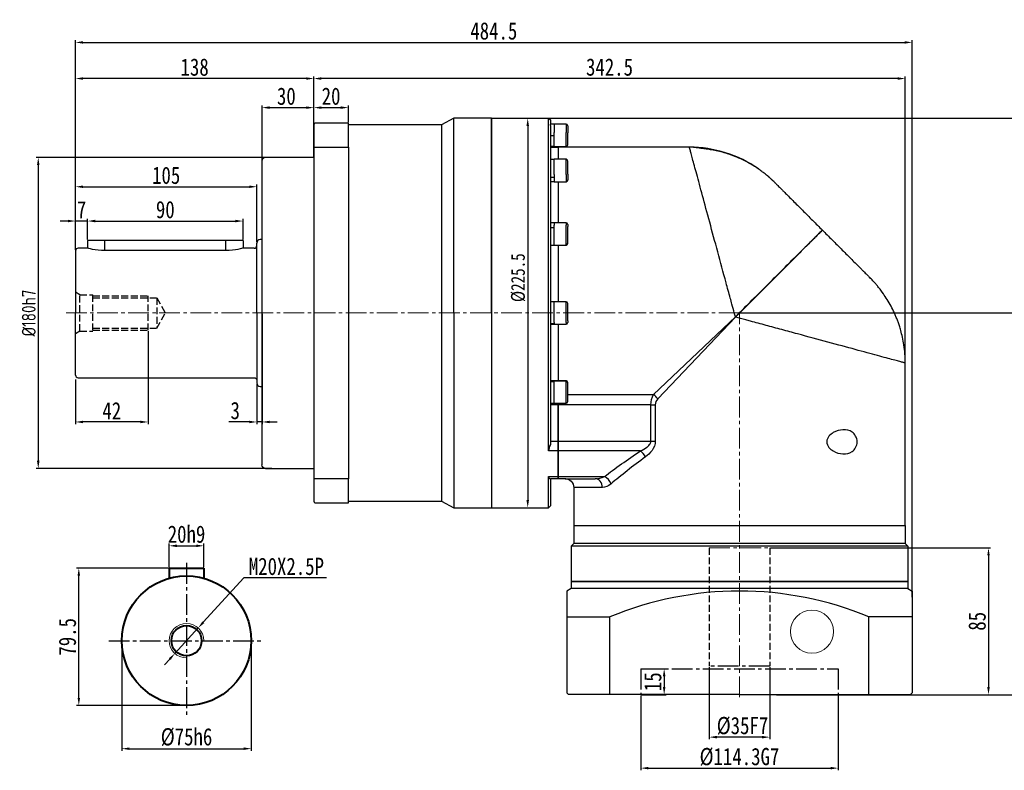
# Model space of a CAD drawing. Header units: millimetres. Extents: x 11380 to 12832, y -6962 to -5935.
# Tile 3 of 6: x 11684 to 12254, y -6719 to -6284. Entities that reach past the tile are written whole.
import ezdxf

# ---------------------------------------------------------------- set-up
doc = ezdxf.new("R2010")
doc.units = ezdxf.units.MM
doc.linetypes.add('JIS_02_4.0', pattern=[5.5, 4, -1.5])
doc.linetypes.add('点画线', pattern=[18, 12, -2, 2, -2])
doc.layers.get('0').update_dxf_attribs({"lineweight": 40})
doc.layers.get('Defpoints').update_dxf_attribs({"lineweight": 13})
for name, color, linetype in [('7中心线层', 7, '点画线'), ('中心线层', 7, 'JIS_02_4.0'), ('尺寸线', 7, 'Continuous')]:
    doc.layers.add(name, color=color, linetype=linetype)
for name, color, linetype, lineweight in [('标注线', 1, 'Continuous', 15), ('粗实线', 7, 'Continuous', 40), ('细实线', 7, 'Continuous', 18)]:
    doc.layers.add(name, color=color, linetype=linetype, lineweight=lineweight)
doc.styles.get("Standard").update_dxf_attribs({"font": 'txt.shx', "height": 5})
doc.styles.add('仿宋0.8', font='txt', dxfattribs={"width": 0.8})
doc.dimstyles.new('ISO-25', dxfattribs={"dimtxt": 7, "dimasz": 4.4, "dimexe": 1.25, "dimexo": 0.5, "dimgap": 1.5, "dimtad": 1, "dimtoh": 1, "dimdsep": 46, "dimtxsty": 'Standard', "dimcen": 2, "dimadec": 1, "dimazin": 2, "dimtfac": 1, "dimtmove": 0, "dimatfit": 3, "dimfxl": 1, "dimarcsym": 0})
doc.dimstyles.get("Standard").update_dxf_attribs({"dimtxt": 3, "dimasz": 3, "dimexe": 5, "dimexo": 2, "dimgap": 2, "dimtad": 0, "dimtih": 1, "dimtoh": 1, "dimdec": 4, "dimzin": 0, "dimdsep": 46, "dimtxsty": 'Standard', "dimcen": 2, "dimadec": 0, "dimazin": 0, "dimtfac": 1, "dimtdec": 4, "dimtofl": 0, "dimtmove": 0, "dimatfit": 3, "dimfxl": 1, "dimtolj": 1, "dimtzin": 0, "dimarcsym": 0})

# ---------------------------------------------------------------- blocks, each defined once
blk = doc.blocks.new('*D6')
at = {"layer": 'Defpoints', "color": 0}
for p in [(12082.98, -6658.78), (12117.98, -6658.78), (12082.98, -6699.87)]:
    blk.add_point(p, dxfattribs=at)
at = {"layer": '标注线', "color": 0, "lineweight": -2}
for p, q in [((12082.98, -6659.28), (12082.98, -6701.12)), ((12117.98, -6659.28), (12117.98, -6701.12)), ((12113.58, -6699.87), (12087.38, -6699.87))]:
    blk.add_line(p, q, dxfattribs=at)
at = {"layer": '标注线', "color": 0}
for points in [[(12087.38, -6699.14), (12087.38, -6700.61), (12082.98, -6699.87)], [(12113.58, -6700.61), (12113.58, -6699.14), (12117.98, -6699.87)]]:
    blk.add_solid(points, dxfattribs=at)
at = {"layer": '标注线', "color": 0, "insert": (12102.23, -6693.37), "char_height": 10, "attachment_point": 5, "style": '仿宋0.8'}
blk.add_mtext('%%C35F7', dxfattribs=at)
blk = doc.blocks.new('*D7')
at = {"layer": 'Defpoints', "color": 0}
for p in [(12043.33, -6675.28), (12157.63, -6675.28), (12157.63, -6717.82)]:
    blk.add_point(p, dxfattribs=at)
at = {"layer": '标注线', "color": 0, "lineweight": -2}
for p, q in [((12043.33, -6675.78), (12043.33, -6719.07)), ((12157.63, -6675.78), (12157.63, -6719.07)), ((12047.73, -6717.82), (12153.23, -6717.82))]:
    blk.add_line(p, q, dxfattribs=at)
at = {"layer": '标注线', "color": 0}
for points in [[(12047.73, -6717.09), (12047.73, -6718.56), (12043.33, -6717.82)], [(12153.23, -6718.56), (12153.23, -6717.09), (12157.63, -6717.82)]]:
    blk.add_solid(points, dxfattribs=at)
at = {"layer": '标注线', "color": 0, "insert": (12100.48, -6711.32), "char_height": 10, "attachment_point": 5, "style": '仿宋0.8'}
blk.add_mtext('%%C114.3G7', dxfattribs=at)
blk = doc.blocks.new('*D8')
at = {"layer": 'Defpoints', "color": 0}
for p in [(12043.33, -6660.28), (12043.33, -6675.28), (12056.87, -6675.28)]:
    blk.add_point(p, dxfattribs=at)
at = {"layer": '标注线', "color": 0, "lineweight": -2}
for p, q in [((12043.83, -6660.28), (12058.12, -6660.28)), ((12056.87, -6664.68), (12056.87, -6670.88)), ((12043.83, -6675.28), (12058.12, -6675.28))]:
    blk.add_line(p, q, dxfattribs=at)
at = {"layer": '标注线', "color": 0}
for points in [[(12057.61, -6664.68), (12056.14, -6664.68), (12056.87, -6660.28)], [(12056.14, -6670.88), (12057.61, -6670.88), (12056.87, -6675.28)]]:
    blk.add_solid(points, dxfattribs=at)
at = {"layer": '标注线', "color": 0, "insert": (12050.32, -6667.78), "char_height": 10, "attachment_point": 5, "rotation": 90, "style": '仿宋0.8'}
blk.add_mtext('15', dxfattribs=at)
blk = doc.blocks.new('*D9')
at = {"layer": 'Defpoints', "color": 0}
for p in [(12200.48, -6297.6), (11715.98, -6418.28), (12200.48, -6619.28)]:
    blk.add_point(p, dxfattribs=at)
at = {"layer": '标注线', "color": 0, "lineweight": -2}
for p, q in [((11715.98, -6417.78), (11715.98, -6296.35)), ((11720.38, -6297.6), (12196.08, -6297.6)), ((12200.48, -6618.78), (12200.48, -6296.35))]:
    blk.add_line(p, q, dxfattribs=at)
at = {"layer": '标注线', "color": 0}
for points in [[(11720.38, -6296.87), (11720.38, -6298.33), (11715.98, -6297.6)], [(12196.08, -6298.33), (12196.08, -6296.87), (12200.48, -6297.6)]]:
    blk.add_solid(points, dxfattribs=at)
at = {"layer": '标注线', "color": 0, "insert": (11958.23, -6291.02), "char_height": 10, "attachment_point": 5, "style": '仿宋0.8'}
blk.add_mtext('484.5', dxfattribs=at)
blk = doc.blocks.new('*D10')
at = {"layer": 'Defpoints', "color": 0}
for p in [(11984.09, -6341.53), (12199.48, -6675.28), (12293.28, -6675.28)]:
    blk.add_point(p, dxfattribs=at)
at = {"layer": '标注线', "color": 0, "lineweight": -2}
for p, q in [((11984.59, -6341.53), (12294.53, -6341.53)), ((12293.28, -6345.93), (12293.28, -6670.88)), ((12199.98, -6675.28), (12294.53, -6675.28))]:
    blk.add_line(p, q, dxfattribs=at)
at = {"layer": '标注线', "color": 0}
for points in [[(12294.02, -6345.93), (12292.55, -6345.93), (12293.28, -6341.53)], [(12292.55, -6670.88), (12294.02, -6670.88), (12293.28, -6675.28)]]:
    blk.add_solid(points, dxfattribs=at)
at = {"layer": '标注线', "color": 0, "insert": (12286.7, -6508.4), "char_height": 10, "attachment_point": 5, "rotation": 90, "style": '仿宋0.8'}
blk.add_mtext('333.75', dxfattribs=at)
blk = doc.blocks.new('*D11')
at = {"layer": 'Defpoints', "color": 0}
for p in [(12099.57, -6454.28), (12199.48, -6675.28), (12273.26, -6675.28)]:
    blk.add_point(p, dxfattribs=at)
at = {"layer": '标注线', "color": 0, "lineweight": -2}
for p, q in [((12100.07, -6454.28), (12274.51, -6454.28)), ((12273.26, -6458.68), (12273.26, -6670.88)), ((12199.98, -6675.28), (12274.51, -6675.28))]:
    blk.add_line(p, q, dxfattribs=at)
at = {"layer": '标注线', "color": 0}
for points in [[(12273.99, -6458.68), (12272.52, -6458.68), (12273.26, -6454.28)], [(12272.52, -6670.88), (12273.99, -6670.88), (12273.26, -6675.28)]]:
    blk.add_solid(points, dxfattribs=at)
at = {"layer": '标注线', "color": 0, "insert": (12266.76, -6566.28), "char_height": 10, "attachment_point": 5, "rotation": 90, "style": '仿宋0.8'}
blk.add_mtext('221', dxfattribs=at)
blk = doc.blocks.new('*D12')
at = {"layer": 'Defpoints', "color": 0}
for p in [(11873.98, -6335.37), (11853.98, -6345.28), (11873.98, -6344.28)]:
    blk.add_point(p, dxfattribs=at)
at = {"layer": '标注线', "color": 0, "lineweight": -2}
for p, q in [((11853.98, -6344.78), (11853.98, -6334.12)), ((11873.98, -6343.78), (11873.98, -6334.12)), ((11858.38, -6335.37), (11869.58, -6335.37))]:
    blk.add_line(p, q, dxfattribs=at)
at = {"layer": '标注线', "color": 0}
for points in [[(11858.38, -6334.64), (11858.38, -6336.1), (11853.98, -6335.37)], [(11869.58, -6336.1), (11869.58, -6334.64), (11873.98, -6335.37)]]:
    blk.add_solid(points, dxfattribs=at)
at = {"layer": '标注线', "color": 0, "insert": (11863.98, -6328.81), "char_height": 10, "attachment_point": 5, "style": '仿宋0.8'}
blk.add_mtext('20', dxfattribs=at)
blk = doc.blocks.new('*D13')
at = {"layer": 'Defpoints', "color": 0}
for p in [(11853.98, -6318.53), (11853.98, -6332.34), (12196.48, -6496.74)]:
    blk.add_point(p, dxfattribs=at)
at = {"layer": '标注线', "color": 0, "lineweight": -2}
for p, q in [((11853.98, -6331.84), (11853.98, -6317.28)), ((12196.48, -6496.24), (12196.48, -6317.28)), ((12192.08, -6318.53), (11858.38, -6318.53))]:
    blk.add_line(p, q, dxfattribs=at)
at = {"layer": '标注线', "color": 0}
for points in [[(11858.38, -6317.8), (11858.38, -6319.27), (11853.98, -6318.53)], [(12192.08, -6319.27), (12192.08, -6317.8), (12196.48, -6318.53)]]:
    blk.add_solid(points, dxfattribs=at)
at = {"layer": '标注线', "color": 0, "insert": (12025.23, -6311.95), "char_height": 10, "attachment_point": 5, "style": '仿宋0.8'}
blk.add_mtext('342.5', dxfattribs=at)
blk = doc.blocks.new('*D14')
at = {"layer": 'Defpoints', "color": 0}
for p in [(11853.98, -6335.37), (11853.98, -6364.28), (11823.98, -6370.2)]:
    blk.add_point(p, dxfattribs=at)
at = {"layer": '标注线', "color": 0, "lineweight": -2}
for p, q in [((11823.98, -6369.7), (11823.98, -6334.12)), ((11853.98, -6363.78), (11853.98, -6334.12)), ((11828.38, -6335.37), (11849.58, -6335.37))]:
    blk.add_line(p, q, dxfattribs=at)
at = {"layer": '标注线', "color": 0}
for points in [[(11828.38, -6334.64), (11828.38, -6336.1), (11823.98, -6335.37)], [(11849.58, -6336.1), (11849.58, -6334.64), (11853.98, -6335.37)]]:
    blk.add_solid(points, dxfattribs=at)
at = {"layer": '标注线', "color": 0, "insert": (11838.07, -6328.81), "char_height": 10, "attachment_point": 5, "style": '仿宋0.8'}
blk.add_mtext('30', dxfattribs=at)
blk = doc.blocks.new('*D15')
at = {"layer": 'Defpoints', "color": 0}
for p in [(11830.13, -6364.28), (11694.41, -6544.28), (11830.13, -6544.28)]:
    blk.add_point(p, dxfattribs=at)
at = {"layer": '标注线', "color": 0, "lineweight": -2}
for p, q in [((11829.63, -6364.28), (11693.16, -6364.28)), ((11694.41, -6368.68), (11694.41, -6539.88)), ((11829.63, -6544.28), (11693.16, -6544.28))]:
    blk.add_line(p, q, dxfattribs=at)
at = {"layer": '标注线', "color": 0}
for points in [[(11695.14, -6368.68), (11693.67, -6368.68), (11694.41, -6364.28)], [(11693.67, -6539.88), (11695.14, -6539.88), (11694.41, -6544.28)]]:
    blk.add_solid(points, dxfattribs=at)
at = {"layer": '标注线', "color": 0, "insert": (11688.91, -6454.28), "char_height": 8, "attachment_point": 5, "rotation": 90, "style": '仿宋0.8'}
blk.add_mtext('{\\fISOCPEUR|b0|i0|c0|p34;%%C180h7\\P}', dxfattribs=at)
blk = doc.blocks.new('*D16')
at = {"layer": 'Defpoints', "color": 0}
for p in [(11715.98, -6401.04), (11722.98, -6412.28), (11715.98, -6418.28)]:
    blk.add_point(p, dxfattribs=at)
at = {"layer": '标注线', "color": 0, "lineweight": -2}
for p, q in [((11711.58, -6401.04), (11707.18, -6401.04)), ((11715.98, -6417.78), (11715.98, -6399.79)), ((11722.98, -6401.04), (11715.98, -6401.04)), ((11722.98, -6411.78), (11722.98, -6399.79)), ((11727.38, -6401.04), (11731.78, -6401.04))]:
    blk.add_line(p, q, dxfattribs=at)
at = {"layer": '标注线', "color": 0}
for points in [[(11711.58, -6401.77), (11711.58, -6400.3), (11715.98, -6401.04)], [(11727.38, -6400.3), (11727.38, -6401.77), (11722.98, -6401.04)]]:
    blk.add_solid(points, dxfattribs=at)
at = {"layer": '标注线', "color": 0, "insert": (11719.48, -6394.48), "char_height": 10, "attachment_point": 5, "style": '仿宋0.8'}
blk.add_mtext('7', dxfattribs=at)
blk = doc.blocks.new('*D17')
at = {"layer": 'Defpoints', "color": 0}
for p in [(11812.98, -6401.04), (11722.98, -6412.28), (11812.98, -6412.28)]:
    blk.add_point(p, dxfattribs=at)
at = {"layer": '标注线', "color": 0, "lineweight": -2}
for p, q in [((11722.98, -6411.78), (11722.98, -6399.79)), ((11727.38, -6401.04), (11808.58, -6401.04)), ((11812.98, -6411.78), (11812.98, -6399.79))]:
    blk.add_line(p, q, dxfattribs=at)
at = {"layer": '标注线', "color": 0}
for points in [[(11727.38, -6400.3), (11727.38, -6401.77), (11722.98, -6401.04)], [(11808.58, -6401.77), (11808.58, -6400.3), (11812.98, -6401.04)]]:
    blk.add_solid(points, dxfattribs=at)
at = {"layer": '标注线', "color": 0, "insert": (11767.98, -6394.48), "char_height": 10, "attachment_point": 5, "style": '仿宋0.8'}
blk.add_mtext('90', dxfattribs=at)
blk = doc.blocks.new('*D18')
at = {"layer": 'Defpoints', "color": 0}
for p in [(11820.98, -6381.17), (11820.98, -6413.78), (11715.98, -6418.28)]:
    blk.add_point(p, dxfattribs=at)
at = {"layer": '标注线', "color": 0, "lineweight": -2}
for p, q in [((11715.98, -6417.78), (11715.98, -6379.92)), ((11820.98, -6413.28), (11820.98, -6379.92)), ((11720.38, -6381.17), (11816.58, -6381.17))]:
    blk.add_line(p, q, dxfattribs=at)
at = {"layer": '标注线', "color": 0}
for points in [[(11720.38, -6380.44), (11720.38, -6381.91), (11715.98, -6381.17)], [(11816.58, -6381.91), (11816.58, -6380.44), (11820.98, -6381.17)]]:
    blk.add_solid(points, dxfattribs=at)
at = {"layer": '标注线', "color": 0, "insert": (11768.48, -6374.62), "char_height": 10, "attachment_point": 5, "style": '仿宋0.8'}
blk.add_mtext('105', dxfattribs=at)
blk = doc.blocks.new('*D19')
at = {"layer": 'Defpoints', "color": 0}
for p in [(11757.98, -6464.28), (11715.98, -6492.28), (11715.98, -6517.38)]:
    blk.add_point(p, dxfattribs=at)
at = {"layer": '标注线', "color": 0, "lineweight": -2}
for p, q in [((11757.98, -6464.78), (11757.98, -6518.63)), ((11715.98, -6492.78), (11715.98, -6518.63)), ((11753.58, -6517.38), (11720.38, -6517.38))]:
    blk.add_line(p, q, dxfattribs=at)
at = {"layer": '标注线', "color": 0}
for points in [[(11720.38, -6516.65), (11720.38, -6518.11), (11715.98, -6517.38)], [(11753.58, -6518.11), (11753.58, -6516.65), (11757.98, -6517.38)]]:
    blk.add_solid(points, dxfattribs=at)
at = {"layer": '标注线', "color": 0, "insert": (11736.98, -6510.88), "char_height": 10, "attachment_point": 5, "style": '仿宋0.8'}
blk.add_mtext('42', dxfattribs=at)
blk = doc.blocks.new('*D20')
at = {"layer": 'Defpoints', "color": 0}
for p in [(11790.27, -6589.08), (11770.27, -6602.02), (11790.27, -6602.02)]:
    blk.add_point(p, dxfattribs=at)
at = {"layer": '标注线', "color": 0, "lineweight": -2}
for p, q in [((11770.27, -6601.52), (11770.27, -6587.83)), ((11774.67, -6589.08), (11785.87, -6589.08)), ((11790.27, -6601.52), (11790.27, -6587.83))]:
    blk.add_line(p, q, dxfattribs=at)
at = {"layer": '标注线', "color": 0}
for points in [[(11774.67, -6588.35), (11774.67, -6589.82), (11770.27, -6589.08)], [(11785.87, -6589.82), (11785.87, -6588.35), (11790.27, -6589.08)]]:
    blk.add_solid(points, dxfattribs=at)
at = {"layer": '标注线', "color": 0, "insert": (11780.27, -6582.41), "char_height": 10, "attachment_point": 5, "style": '仿宋0.8'}
blk.add_mtext('20h9', dxfattribs=at)
blk = doc.blocks.new('*D21')
at = {"layer": 'Defpoints', "color": 0}
for p in [(11742.77, -6644.02), (11817.77, -6644.02), (11817.77, -6706.55)]:
    blk.add_point(p, dxfattribs=at)
at = {"layer": '标注线', "color": 0, "lineweight": -2}
for p, q in [((11742.77, -6644.52), (11742.77, -6707.8)), ((11817.77, -6644.52), (11817.77, -6707.8)), ((11747.17, -6706.55), (11813.37, -6706.55))]:
    blk.add_line(p, q, dxfattribs=at)
at = {"layer": '标注线', "color": 0}
for points in [[(11747.17, -6705.82), (11747.17, -6707.29), (11742.77, -6706.55)], [(11813.37, -6707.29), (11813.37, -6705.82), (11817.77, -6706.55)]]:
    blk.add_solid(points, dxfattribs=at)
at = {"layer": '标注线', "color": 0, "insert": (11780.27, -6699.88), "char_height": 10, "attachment_point": 5, "style": '仿宋0.8'}
blk.add_mtext('{\\fSimSun|b0|i0|c134|p2;%%C}75h6', dxfattribs=at)
blk = doc.blocks.new('*D22')
at = {"layer": 'Defpoints', "color": 0}
for p in [(11717.9, -6602.02), (11770.27, -6602.02), (11780.27, -6681.52)]:
    blk.add_point(p, dxfattribs=at)
at = {"layer": '标注线', "color": 0, "lineweight": -2}
for p, q in [((11769.77, -6602.02), (11716.65, -6602.02)), ((11717.9, -6677.12), (11717.9, -6606.42)), ((11779.77, -6681.52), (11716.65, -6681.52))]:
    blk.add_line(p, q, dxfattribs=at)
at = {"layer": '标注线', "color": 0}
for points in [[(11718.63, -6606.42), (11717.17, -6606.42), (11717.9, -6602.02)], [(11717.17, -6677.12), (11718.63, -6677.12), (11717.9, -6681.52)]]:
    blk.add_solid(points, dxfattribs=at)
at = {"layer": '标注线', "color": 0, "insert": (11711.32, -6641.77), "char_height": 10, "attachment_point": 5, "rotation": 90, "style": '仿宋0.8'}
blk.add_mtext('79.5', dxfattribs=at)
blk = doc.blocks.new('*D23')
at = {"layer": 'Defpoints', "color": 0}
for p in [(11787.01, -6636.64), (11773.53, -6651.41)]:
    blk.add_point(p, dxfattribs=at)
at = {"layer": '标注线', "color": 0, "lineweight": -2}
for p, q in [((11813.48, -6607.64), (11789.98, -6633.39)), ((11861.24, -6607.64), (11813.48, -6607.64)), ((11773.53, -6651.41), (11787.01, -6636.64)), ((11770.56, -6654.66), (11767.6, -6657.91))]:
    blk.add_line(p, q, dxfattribs=at)
at = {"layer": '标注线', "color": 0}
for points in [[(11789.44, -6632.89), (11790.52, -6633.88), (11787.01, -6636.64)], [(11771.1, -6655.15), (11770.02, -6654.16), (11773.53, -6651.41)]]:
    blk.add_solid(points, dxfattribs=at)
at = {"layer": '标注线', "color": 0, "insert": (11838.11, -6601.05), "char_height": 10, "attachment_point": 5, "style": '仿宋0.8', "bg_fill": 3, "box_fill_scale": 1.1, "bg_fill_color": 256, "bg_fill_true_color": 13158600, "bg_fill_transparency": 0}
blk.add_mtext('M20X2.5P', dxfattribs=at)
blk = doc.blocks.new('*D24')
at = {"layer": 'Defpoints', "color": 0}
for p in [(11715.98, -6318.53), (11853.98, -6345.28), (11715.98, -6418.28)]:
    blk.add_point(p, dxfattribs=at)
at = {"layer": '标注线', "color": 0, "lineweight": -2}
for p, q in [((11715.98, -6417.78), (11715.98, -6317.28)), ((11853.98, -6344.78), (11853.98, -6317.28)), ((11849.58, -6318.53), (11720.38, -6318.53))]:
    blk.add_line(p, q, dxfattribs=at)
at = {"layer": '标注线', "color": 0}
for points in [[(11720.38, -6317.8), (11720.38, -6319.27), (11715.98, -6318.53)], [(11849.58, -6319.27), (11849.58, -6317.8), (11853.98, -6318.53)]]:
    blk.add_solid(points, dxfattribs=at)
at = {"layer": '标注线', "color": 0, "insert": (11784.98, -6311.97), "char_height": 10, "attachment_point": 5, "style": '仿宋0.8'}
blk.add_mtext('138', dxfattribs=at)
blk = doc.blocks.new('*D25')
at = {"layer": 'Defpoints', "color": 0}
for p in [(11823.98, -6454.28), (11820.98, -6494.78), (11820.98, -6517.38)]:
    blk.add_point(p, dxfattribs=at)
at = {"layer": '标注线', "color": 0, "lineweight": -2}
for p, q in [((11823.98, -6454.78), (11823.98, -6518.63)), ((11820.98, -6495.28), (11820.98, -6518.63)), ((11816.58, -6517.38), (11804.74, -6517.38)), ((11823.98, -6517.38), (11820.98, -6517.38)), ((11828.38, -6517.38), (11832.78, -6517.38))]:
    blk.add_line(p, q, dxfattribs=at)
at = {"layer": '标注线', "color": 0}
for points in [[(11816.58, -6518.11), (11816.58, -6516.65), (11820.98, -6517.38)], [(11828.38, -6516.65), (11828.38, -6518.11), (11823.98, -6517.38)]]:
    blk.add_solid(points, dxfattribs=at)
at = {"layer": '标注线', "color": 0, "insert": (11808.46, -6510.82), "char_height": 10, "attachment_point": 5, "style": '仿宋0.8'}
blk.add_mtext('3', dxfattribs=at)
blk = doc.blocks.new('*D32')
at = {"layer": 'Defpoints', "color": 0}
for p in [(11973.48, -6341.53), (11973.48, -6567.03), (11977.86, -6567.03)]:
    blk.add_point(p, dxfattribs=at)
at = {"layer": '标注线', "color": 0, "lineweight": -2}
for p, q in [((11973.98, -6341.53), (11979.11, -6341.53)), ((11977.86, -6345.93), (11977.86, -6562.63)), ((11973.98, -6567.03), (11979.11, -6567.03))]:
    blk.add_line(p, q, dxfattribs=at)
at = {"layer": '标注线', "color": 0}
for points in [[(11978.59, -6345.93), (11977.13, -6345.93), (11977.86, -6341.53)], [(11977.13, -6562.63), (11978.59, -6562.63), (11977.86, -6567.03)]]:
    blk.add_solid(points, dxfattribs=at)
at = {"layer": '标注线', "color": 0, "insert": (11972.36, -6433.84), "char_height": 8, "attachment_point": 5, "rotation": 90, "style": '仿宋0.8'}
blk.add_mtext('%%c225.5{}{{\\H0.7x;}{}}', dxfattribs=at)
blk = doc.blocks.new('*D38')
at = {"layer": 'Defpoints', "color": 0}
for p in [(12117.98, -6590.28), (12121.48, -6675.28), (12244.7, -6675.28)]:
    blk.add_point(p, dxfattribs=at)
at = {"layer": '标注线', "color": 0, "lineweight": -2}
for p, q in [((12118.48, -6590.28), (12245.95, -6590.28)), ((12244.7, -6594.68), (12244.7, -6670.88)), ((12121.98, -6675.28), (12245.95, -6675.28))]:
    blk.add_line(p, q, dxfattribs=at)
at = {"layer": '标注线', "color": 0}
for points in [[(12245.43, -6594.68), (12243.97, -6594.68), (12244.7, -6590.28)], [(12243.97, -6670.88), (12245.43, -6670.88), (12244.7, -6675.28)]]:
    blk.add_solid(points, dxfattribs=at)
at = {"layer": '标注线', "color": 0, "insert": (12238.14, -6632.78), "char_height": 10, "attachment_point": 5, "rotation": 90, "style": '仿宋0.8'}
blk.add_mtext('85', dxfattribs=at)

msp = doc.modelspace()

# ---------------------------------------------------------------- linework, layer by layer
at = {"lineweight": 30}
for p, q in [((11853.977, -6345.276), (11853.977, -6358.652)), ((11873.977, -6344.276), (11854.554, -6344.276)), ((11873.977, -6358.276), (11873.977, -6344.276)), ((11927.977, -6345.276), (11873.977, -6345.276)), ((11934.977, -6341.526), (11927.977, -6345.276)), ((11927.977, -6345.276), (11927.977, -6454.276)), ((11956.977, -6341.526), (11934.977, -6341.526)), ((11934.977, -6454.276), (11934.977, -6341.526)), ((11956.977, -6454.276), (11956.977, -6341.526)), ((11956.977, -6341.526), (11956.977, -6567.026)), ((11956.977, -6341.526), (11989.977, -6341.526)), ((11989.977, -6341.526), (11990.977, -6342.526)), ((11990.977, -6342.526), (11990.977, -6344.981)), ((11990.977, -6345.695), (11990.977, -6344.981)), ((11990.977, -6345.695), (11990.977, -6530.493)), ((11853.977, -6358.652), (11853.977, -6549.9)), ((11854.554, -6358.276), (11873.977, -6358.276)), ((11873.977, -6358.276), (11873.977, -6550.276)), ((11990.977, -6358.276), (11995.477, -6358.276)), ((12071.482, -6358.276), (11995.477, -6358.276)), ((11995.477, -6358.276), (11995.477, -6365.294)), ((11995.477, -6358.276), (11995.477, -6365.291)), ((11823.977, -6366.276), (11823.977, -6542.276)), ((11853.977, -6364.276), (11825.977, -6364.276)), ((11995.477, -6378.29), (11995.477, -6401.997)), ((11995.477, -6378.293), (11995.477, -6402.002)), ((11722.977, -6412.276), (11722.977, -6416.785)), ((11732.977, -6412.276), (11722.977, -6412.276)), ((11802.977, -6412.276), (11732.977, -6412.276)), ((11812.977, -6412.276), (11802.977, -6412.276)), ((11812.977, -6412.276), (11812.977, -6416.776)), ((11820.977, -6454.276), (11820.977, -6413.776)), ((11823.977, -6411.776), (11822.977, -6411.776)), ((11715.977, -6418.276), (11715.977, -6454.276)), ((11723.012, -6416.776), (11717.477, -6416.776)), ((11802.977, -6418.134), (11732.977, -6418.134)), ((11819.477, -6416.776), (11812.977, -6416.776)), ((11995.477, -6414.996), (11995.477, -6447.775)), ((11995.477, -6414.999), (11995.477, -6447.775)), ((11715.977, -6490.276), (11715.977, -6454.276)), ((11820.977, -6454.276), (11820.977, -6494.776)), ((11927.977, -6454.276), (11927.977, -6563.276)), ((11934.977, -6454.276), (11934.977, -6567.026)), ((11956.977, -6454.276), (11956.977, -6567.026)), ((11995.477, -6460.773), (11995.477, -6493.55)), ((11995.477, -6460.773), (11995.477, -6493.548)), ((12196.477, -6577.276), (12196.477, -6483.271)), ((11717.477, -6491.776), (11819.477, -6491.776)), ((11822.977, -6496.776), (11823.977, -6496.776)), ((11995.477, -6507.455), (11995.477, -6528.415)), ((11995.477, -6528.415), (11995.477, -6507.455)), ((11995.477, -6528.415), (11995.477, -6534.077)), ((11995.477, -6534.077), (11995.477, -6528.415)), ((11995.477, -6534.077), (11995.477, -6548.997)), ((11995.477, -6548.997), (11995.477, -6534.077)), ((11825.977, -6544.276), (11853.977, -6544.276)), ((11853.977, -6549.9), (11853.977, -6563.276)), ((11873.977, -6550.276), (11854.554, -6550.276)), ((11873.977, -6564.276), (11873.977, -6550.276)), ((11990.977, -6550.266), (11990.977, -6566.026)), ((11995.477, -6550.276), (11990.977, -6550.276)), ((11995.477, -6548.997), (11995.477, -6550.276)), ((11995.477, -6550.276), (11995.477, -6548.997)), ((11999.984, -6550.276), (11995.477, -6550.276)), ((12004.477, -6555.276), (12004.477, -6577.276)), ((11854.554, -6564.276), (11873.977, -6564.276)), ((11873.977, -6563.276), (11927.977, -6563.276)), ((11927.977, -6563.276), (11934.977, -6567.026)), ((11934.977, -6567.026), (11956.977, -6567.026)), ((11956.977, -6567.026), (11989.977, -6567.026)), ((11989.977, -6567.026), (11990.977, -6566.026)), ((12004.477, -6577.276), (12196.477, -6577.276)), ((12004.477, -6577.276), (12004.477, -6587.776)), ((12196.477, -6577.276), (12196.477, -6587.776)), ((12004.477, -6587.776), (12002.977, -6589.276)), ((12002.977, -6589.276), (12002.977, -6609.776)), ((12196.477, -6587.776), (12197.977, -6589.276)), ((12197.977, -6589.276), (12197.977, -6609.776)), ((12197.977, -6609.776), (12002.977, -6609.776))]:
    msp.add_line(p, q, dxfattribs=at)
for centre, radius, start, end in [((12071.482, -6428.276), 70, 55.08984, 90), ((11825.977, -6366.276), 2, 90, 180), ((12071.482, -6428.276), 70, 45, 50.22984), ((11822.977, -6413.776), 2, 90, 180), ((11717.477, -6418.276), 1.5, 90, 180), ((11819.477, -6415.276), 1.5, 270, 0), ((11717.477, -6490.276), 1.5, 180, 270), ((11822.977, -6494.776), 2, 180, 270)]:
    msp.add_arc(centre, radius, start, end, dxfattribs=at)
at = {"lineweight": 30, "extrusion": (0, 0, -1)}
for centre, radius, start, end in [((-11819.477, -6493.276), 1.5, 90, 180), ((-11825.977, -6542.276), 2, 270, 0), ((-11999.477, -6555.276), 5, 90, 180)]:
    msp.add_arc(centre, radius, start, end, dxfattribs=at)
at = {"lineweight": 30}
for points in [[(11854.554, -6344.276), (11854.362, -6344.609), (11854.169, -6344.943), (11853.977, -6345.276)], [(11853.977, -6358.652), (11854.169, -6358.526), (11854.362, -6358.401), (11854.554, -6358.276)], [(11854.554, -6550.276), (11854.362, -6550.151), (11854.169, -6550.026), (11853.977, -6549.9)], [(11853.977, -6563.276), (11854.169, -6563.609), (11854.362, -6563.943), (11854.554, -6564.276)]]:
    msp.add_open_spline(points, degree=3, dxfattribs=at)
for points, knots in [([(12119.779, -6377.606), (12119.371, -6377.216), (12118.501, -6376.409), (12117.035, -6375.126), (12115.344, -6373.741), (12113.41, -6372.258), (12111.344, -6370.786), (12108.487, -6368.91), (12104.779, -6366.762), (12100.144, -6364.521), (12095.744, -6362.786), (12091.644, -6361.474), (12088.023, -6360.534), (12084.701, -6359.859), (12082.231, -6359.469), (12080.545, -6359.26), (12079.373, -6359.116), (12078.24, -6358.954), (12077.148, -6358.786), (12076.089, -6358.619), (12075.056, -6358.464), (12074.057, -6358.342), (12073.449, -6358.303), (12073.16, -6358.296)], [0, 0, 0, 0, 0.0389264, 0.078498, 0.1193887, 0.1625494, 0.207279, 0.252097, 0.3418598, 0.4316408, 0.5216835, 0.5893476, 0.6568731, 0.7172781, 0.7666788, 0.7872882, 0.8065068, 0.8270586, 0.8508241, 0.8791937, 0.9131107, 0.9532231, 1, 1, 1, 1]), ([(11732.977, -6418.134), (11730.322, -6418.134), (11727.741, -6417.801), (11724.071, -6417.096), (11722.98, -6416.777), (11722.976, -6416.776)], [0, 0, 0, 0, 0.5000103, 0.5000103, 1, 1, 1, 1]), ([(11812.979, -6416.775), (11812.975, -6416.777), (11811.884, -6417.096), (11808.215, -6417.801), (11805.631, -6418.134), (11802.977, -6418.134)], [0, 0, 0, 0, 0.5, 0.5, 1, 1, 1, 1]), ([(12196.465, -6483.271), (12196.471, -6481.476), (12196.345, -6477.968), (12195.768, -6472.948), (12194.931, -6468.43), (12194.009, -6464.742), (12193.123, -6461.811), (12192.328, -6459.495), (12191.526, -6457.382), (12190.674, -6455.335), (12189.458, -6452.658), (12187.777, -6449.378), (12185.591, -6445.701), (12183.731, -6442.964), (12182.38, -6441.134), (12181.523, -6440.021), (12180.544, -6438.799), (12179.303, -6437.325), (12177.755, -6435.597), (12176.587, -6434.39), (12175.971, -6433.777)], [0, 0, 0, 0, 0.0977495, 0.1916801, 0.2753659, 0.3483985, 0.3989744, 0.4424766, 0.4819927, 0.5223108, 0.5634633, 0.6424238, 0.7232972, 0.7967801, 0.8228838, 0.8474343, 0.8733989, 0.9083614, 0.9525756, 1, 1, 1, 1])]:
    msp.add_open_spline(points, degree=3, knots=knots, dxfattribs=at)
msp.add_rational_spline([(12120.978, -6378.777), (12120.981, -6378.78), (12132.568, -6390.367), (12148.477, -6406.276)], [1, 0.790961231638, 0.790961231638, 1], degree=3, dxfattribs=at)
msp.add_rational_spline([(12148.477, -6406.276), (12164.386, -6422.185), (12175.981, -6433.78), (12175.978, -6433.777), (12175.974, -6433.773), (12175.971, -6433.77), (12175.968, -6433.767)], [1, 0.790961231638, 0.790961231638, 1, 0.999979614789, 0.999959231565, 0.999938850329], degree=3, knots=[0, 0, 0, 0, 0.9999025, 0.9999025, 0.9999025, 1, 1, 1, 1], dxfattribs=at)
at = {"layer": '7中心线层', "lineweight": 20}
for p, q in [((12100.477, -6454.276), (11708.864, -6454.276)), ((12100.477, -6676.715), (12100.477, -6454.276)), ((12082.977, -6590.276), (12117.977, -6590.276))]:
    msp.add_line(p, q, dxfattribs=at)
at = {"layer": '7中心线层', "color": 0}
for p, q in [((11780.27, -6599.023), (11780.27, -6689.023)), ((11735.27, -6644.023), (11825.27, -6644.023)), ((12117.977, -6658.776), (12082.977, -6658.776)), ((12043.327, -6660.276), (12157.627, -6660.276)), ((12043.327, -6660.276), (12043.327, -6675.276)), ((12157.627, -6660.276), (12157.627, -6675.276))]:
    msp.add_line(p, q, dxfattribs=at)
at = {"layer": '中心线层', "color": 0, "lineweight": -3}
for p, q in [((11718.575, -6443.776), (11715.977, -6442.276)), ((11718.575, -6443.776), (11725.977, -6443.776)), ((11718.575, -6464.776), (11718.575, -6443.776)), ((11725.977, -6464.276), (11725.977, -6443.776)), ((11725.977, -6444.276), (11757.98, -6444.276)), ((11725.977, -6445.526), (11762.98, -6445.526)), ((11757.98, -6464.276), (11757.98, -6444.276)), ((11762.98, -6445.526), (11768.031, -6454.276)), ((11762.98, -6445.526), (11762.98, -6463.026)), ((11762.98, -6463.026), (11768.031, -6454.276)), ((11718.575, -6464.776), (11715.977, -6466.276)), ((11718.575, -6464.776), (11725.977, -6464.776)), ((11725.977, -6463.026), (11762.98, -6463.026)), ((11725.977, -6464.276), (11757.98, -6464.276)), ((12082.977, -6590.276), (12082.977, -6658.776)), ((12117.977, -6590.276), (12117.977, -6658.776))]:
    msp.add_line(p, q, dxfattribs=at)
at = {"layer": '尺寸线'}
for p, q in [((11989.977, -6534.077), (11989.977, -6341.526)), ((11993.077, -6344.981), (11990.977, -6344.981)), ((12000.077, -6344.921), (11993.077, -6344.921)), ((11993.077, -6344.921), (11993.077, -6349.795)), ((12000.077, -6344.921), (12000.077, -6349.795)), ((12001.077, -6345.921), (12001.077, -6350.045)), ((11990.977, -6351.421), (11993.077, -6351.421)), ((11993.077, -6357.921), (11993.077, -6349.795)), ((12000.077, -6357.921), (12000.077, -6349.795)), ((12001.077, -6356.921), (12001.077, -6350.045)), ((11993.077, -6357.921), (12000.077, -6357.921)), ((11993.077, -6365.353), (11990.977, -6365.353)), ((11990.977, -6365.919), (11990.977, -6367.911)), ((12000.077, -6365.293), (11993.077, -6365.293)), ((11993.077, -6374.176), (11993.077, -6365.293)), ((12000.077, -6374.176), (12000.077, -6365.293)), ((12001.077, -6373.81), (12001.077, -6366.293)), ((11993.077, -6374.176), (11993.077, -6378.293)), ((12000.077, -6374.176), (12000.077, -6378.293)), ((12001.077, -6373.81), (12001.077, -6377.293)), ((11990.977, -6375.578), (11993.077, -6375.578)), ((11990.977, -6378.233), (11993.077, -6378.233)), ((11993.077, -6378.293), (12000.077, -6378.293)), ((11993.077, -6402.061), (11990.977, -6402.061)), ((12000.077, -6402.001), (11993.077, -6402.001)), ((11993.077, -6402.001), (11993.077, -6403.487)), ((12000.077, -6402.001), (12000.077, -6403.487)), ((12001.077, -6403.001), (12001.077, -6404.258)), ((11990.977, -6404.416), (11990.977, -6404.716)), ((11990.977, -6404.716), (11993.077, -6404.716)), ((11990.977, -6404.716), (11990.977, -6407.234)), ((11993.077, -6415.001), (11993.077, -6403.487)), ((12000.077, -6415.001), (12000.077, -6403.487)), ((12001.077, -6414.001), (12001.077, -6404.258)), ((11732.977, -6418.134), (11732.977, -6412.276)), ((11802.977, -6418.134), (11802.977, -6412.276)), ((11990.977, -6414.941), (11993.077, -6414.941)), ((11993.077, -6415.001), (12000.077, -6415.001)), ((11993.077, -6447.836), (11990.977, -6447.836)), ((12000.077, -6447.776), (11993.077, -6447.776)), ((11993.077, -6459.759), (11993.077, -6447.776)), ((12000.077, -6459.759), (12000.077, -6447.776)), ((12001.077, -6458.915), (12001.077, -6448.776)), ((11990.977, -6452.678), (11990.977, -6455.874)), ((11993.077, -6459.759), (11993.077, -6460.776)), ((12000.077, -6459.759), (12000.077, -6460.776)), ((12001.077, -6458.915), (12001.077, -6459.776)), ((12050.745, -6501.546), (12098.095, -6456.54)), ((12098.213, -6456.658), (12053.207, -6504.008)), ((11990.977, -6460.401), (11993.077, -6460.401)), ((11990.977, -6460.716), (11993.077, -6460.716)), ((11993.077, -6460.776), (12000.077, -6460.776)), ((11993.077, -6493.611), (11990.977, -6493.611)), ((11990.977, -6493.926), (11993.077, -6493.926)), ((12000.077, -6493.551), (11993.077, -6493.551)), ((11993.077, -6493.551), (11993.077, -6493.563)), ((11993.077, -6506.551), (11993.077, -6493.563)), ((11993.077, -6493.563), (12000.077, -6493.563)), ((12000.077, -6493.551), (12000.077, -6493.563)), ((12000.077, -6506.551), (12000.077, -6493.563)), ((12001.077, -6494.551), (12001.077, -6494.561)), ((12001.077, -6505.551), (12001.077, -6494.561)), ((11990.977, -6501.318), (11990.977, -6504.178)), ((12001.077, -6501.546), (12050.745, -6501.546)), ((11990.977, -6506.491), (11993.077, -6506.491)), ((11995.477, -6507.455), (11990.977, -6507.455)), ((11993.077, -6506.551), (12000.077, -6506.551)), ((11995.477, -6506.551), (11995.477, -6507.455)), ((11995.477, -6507.455), (11995.477, -6506.551)), ((12049.174, -6507.455), (11995.477, -6507.455)), ((12049.174, -6507.455), (12051.714, -6507.455)), ((12049.174, -6528.415), (12049.174, -6507.455)), ((12051.714, -6507.455), (12051.714, -6528.415)), ((11990.977, -6528.415), (11995.477, -6528.415)), ((11995.477, -6528.415), (12049.174, -6528.415)), ((12049.174, -6528.415), (12051.714, -6528.415)), ((11995.477, -6534.077), (11989.977, -6534.077)), ((12043.193, -6534.077), (11995.477, -6534.077)), ((11989.977, -6548.997), (11995.477, -6548.997)), ((11989.977, -6567.026), (11989.977, -6548.997)), ((11995.477, -6548.997), (12022.238, -6548.997)), ((11999.984, -6550.276), (12016.976, -6550.276)), ((12021.109, -6555.276), (12004.477, -6555.276)), ((12197.977, -6589.276), (12002.977, -6589.276)), ((12196.477, -6587.776), (12004.477, -6587.776)), ((12002.977, -6609.776), (12197.977, -6609.776))]:
    msp.add_line(p, q, dxfattribs=at)
for centre, start, end in [((12000.077, -6345.921), 0, 90), ((12000.077, -6356.921), 270, 0), ((12000.077, -6366.293), 0, 90), ((12000.077, -6377.293), 270, 0), ((12000.077, -6403.001), 0, 90), ((12000.077, -6414.001), 270, 0), ((12000.077, -6448.776), 0, 90), ((12000.077, -6459.776), 270, 0), ((12000.077, -6494.551), 0, 90), ((12000.077, -6505.551), 270, 0)]:
    msp.add_arc(centre, 1, start, end, dxfattribs=at)
for centre, major_axis, ratio, start_param, end_param in [((12000.077, -6494.561), (-1, 0), 0.9981215, 3.1415927, 4.712389), ((12050.745, -6504.008), (3.536, -3.536), 0.3714179, 1.2151699, 1.9264228), ((12043.193, -6537.616), (2.832, -4.12), 0.4935678, 1.2437246, 2.193546), ((12016.976, -6555.276), (0, -5), 0.8267438, 1.5707963, 3.1415927), ((12022.238, -6553.197), (3.102, -3.922), 0.6928135, 1.0695192, 2.2901676)]:
    msp.add_ellipse(centre, major_axis=major_axis, ratio=ratio, start_param=start_param, end_param=end_param, dxfattribs=at)
for points, weights in [([(11993.077, -6357.746), (11992.384, -6357.823), (11991.682, -6357.861), (11990.977, -6357.861)], [1, 0.9970129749, 0.9970129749, 1]), ([(11992.023, -6357.832), (11992.374, -6357.851), (11992.725, -6357.861), (11993.077, -6357.861)], [0.997759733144, 0.997761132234, 0.998507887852, 1])]:
    msp.add_rational_spline(points, weights, degree=3, dxfattribs=at)
for points, knots in [([(12097.482, -6454.276), (12097.027, -6452.597), (12096.248, -6449.717), (12094.666, -6443.878), (12091.883, -6433.601), (12087.795, -6418.508), (12083.139, -6401.317), (12078.981, -6385.963), (12076.143, -6375.486), (12074.355, -6368.884), (12073.278, -6364.908), (12072.454, -6361.865), (12071.889, -6359.779), (12071.545, -6358.508), (12071.503, -6358.353), (12071.482, -6358.276)], [0, 0, 0, 0, 0.0340296, 0.0583395, 0.1185951, 0.2438649, 0.3737352, 0.5055036, 0.6363203, 0.7006782, 0.7637361, 0.8249363, 0.8854574, 0.9428258, 1, 1, 1, 1]), ([(12098.096, -6456.542), (12101.399, -6453.246), (12104.687, -6449.951), (12111.091, -6443.547), (12114.23, -6440.409), (12120.36, -6434.281), (12123.253, -6431.39), (12128.708, -6425.938), (12131.286, -6423.363), (12135.996, -6418.659), (12138.082, -6416.577), (12141.739, -6412.929), (12143.323, -6411.351), (12145.861, -6408.827), (12146.821, -6407.876), (12148.126, -6406.594), (12148.467, -6406.267), (12148.477, -6406.276)], [0, 0, 0, 0, 0.125, 0.125, 0.25, 0.25, 0.375, 0.375, 0.5, 0.5, 0.625, 0.625, 0.75, 0.75, 0.875, 0.875, 1, 1, 1, 1]), ([(12148.477, -6406.276), (12148.486, -6406.286), (12148.166, -6406.619), (12146.897, -6407.911), (12145.938, -6408.879), (12143.399, -6411.432), (12141.825, -6413.012), (12138.178, -6416.669), (12136.096, -6418.755), (12131.392, -6423.465), (12128.817, -6426.043), (12123.366, -6431.499), (12120.475, -6434.392), (12114.347, -6440.523), (12111.209, -6443.661), (12104.806, -6450.066), (12101.516, -6453.357), (12098.215, -6456.658)], [0, 0, 0, 0, 0.125, 0.125, 0.25, 0.25, 0.375, 0.375, 0.5, 0.5, 0.625, 0.625, 0.75, 0.75, 0.875, 0.875, 1, 1, 1, 1]), ([(12196.477, -6483.271), (12196.457, -6483.266), (12196.418, -6483.255), (12196.097, -6483.168), (12195.586, -6483.03), (12194.598, -6482.762), (12192.786, -6482.271), (12189.657, -6481.424), (12185.56, -6480.314), (12178.757, -6478.472), (12167.959, -6475.547), (12152.168, -6471.271), (12137.34, -6467.255), (12125.086, -6463.936), (12115.963, -6461.465), (12108.954, -6459.567), (12103.062, -6457.97), (12100.177, -6457.189), (12098.214, -6456.658)], [0, 0, 0, 0, 0.0285108, 0.0570671, 0.0856733, 0.1143339, 0.1748327, 0.2360317, 0.2991496, 0.3636133, 0.49471, 0.6267756, 0.7568459, 0.8203152, 0.8822657, 0.9424353, 0.9608343, 1, 1, 1, 1]), ([(12168.64, -6528.876), (12168.64, -6530.107), (12168.311, -6531.28), (12167.233, -6533.21), (12166.513, -6533.946), (12164.139, -6535.583), (12162.278, -6535.953), (12158.494, -6535.774), (12156.552, -6535.233), (12153.862, -6533.637), (12152.994, -6532.966), (12151.583, -6531.216), (12151.04, -6530.071), (12151.057, -6527.618), (12151.613, -6526.485), (12153.033, -6524.752), (12153.903, -6524.085), (12156.58, -6522.511), (12158.517, -6521.974), (12162.277, -6521.801), (12164.152, -6522.174), (12166.519, -6523.812), (12167.238, -6524.55), (12168.307, -6526.464), (12168.64, -6527.645), (12168.64, -6528.876)], [0, 0, 0, 0, 0.0625, 0.0625, 0.125, 0.125, 0.25, 0.25, 0.375, 0.375, 0.4375, 0.4375, 0.5, 0.5, 0.5625, 0.5625, 0.625, 0.625, 0.75, 0.75, 0.875, 0.875, 0.9375, 0.9375, 1, 1, 1, 1]), ([(12043.193, -6534.077), (12044.481, -6533.532), (12045.732, -6532.894), (12047.44, -6531.592), (12047.986, -6531.094), (12048.852, -6529.906), (12049.174, -6529.181), (12049.174, -6528.415)], [0, 0, 0, 0, 0.5, 0.5, 0.75, 0.75, 1, 1, 1, 1]), ([(12051.714, -6528.415), (12051.714, -6530.435), (12050.919, -6532.327), (12048.752, -6535.395), (12047.44, -6536.595), (12046.029, -6537.616)], [0, 0, 0, 0, 0.5, 0.5, 1, 1, 1, 1])]:
    msp.add_open_spline(points, degree=3, knots=knots, dxfattribs=at)
for points in [[(12098.095, -6456.541), (12097.891, -6455.786), (12097.686, -6455.031), (12097.482, -6454.276)], [(12098.096, -6456.542), (12098.135, -6456.581), (12098.175, -6456.62), (12098.215, -6456.658)], [(12049.174, -6507.455), (12049.174, -6505.298), (12049.77, -6503.218), (12050.745, -6501.546)], [(12053.207, -6504.008), (12052.353, -6504.906), (12051.714, -6506.119), (12051.714, -6507.455)], [(11990.977, -6530.493), (11990.358, -6531.768), (11989.977, -6533.044), (11989.977, -6534.077)], [(12022.238, -6548.997), (12028.44, -6544.3), (12035.407, -6539.201), (12043.193, -6534.077)], [(12046.029, -6537.616), (12038.602, -6542.986), (12031.989, -6548.306), (12026.111, -6553.197)], [(11989.977, -6548.997), (11989.977, -6549.79), (11990.358, -6550.2), (11990.977, -6550.266)], [(12016.976, -6550.276), (12018.711, -6550.276), (12020.498, -6549.844), (12022.238, -6548.997)], [(12026.111, -6553.197), (12024.474, -6554.559), (12022.756, -6555.276), (12021.109, -6555.276)]]:
    msp.add_open_spline(points, degree=3, dxfattribs=at)
at = {"layer": '粗实线', "color": 0}
for p, q in [((11770.27, -6602.023), (11790.27, -6602.023)), ((11770.27, -6602.023), (11770.27, -6607.881)), ((11790.27, -6602.023), (11790.27, -6607.881))]:
    msp.add_line(p, q, dxfattribs=at)
at = {"layer": '粗实线', "lineweight": 30}
for p, q in [((12002.977, -6613.776), (12000.477, -6615.276)), ((12002.977, -6609.776), (12002.977, -6613.776)), ((12197.977, -6609.776), (12197.977, -6613.776)), ((12197.977, -6613.776), (12200.477, -6615.276)), ((12000.477, -6615.276), (12000.477, -6674.276)), ((12200.477, -6615.276), (12200.477, -6674.276)), ((12000.477, -6630.276), (12025.477, -6630.276)), ((12025.477, -6675.276), (12025.477, -6630.276)), ((12175.477, -6675.276), (12175.477, -6630.276)), ((12200.477, -6630.276), (12175.477, -6630.276)), ((12001.477, -6675.276), (12000.477, -6674.276)), ((12100.477, -6675.276), (12001.477, -6675.276)), ((12100.477, -6675.276), (12199.477, -6675.276)), ((12199.477, -6675.276), (12200.477, -6674.276))]:
    msp.add_line(p, q, dxfattribs=at)
at = {"layer": '粗实线', "color": 0, "lineweight": 30}
for p, q in [((12197.977, -6609.776), (12002.977, -6609.776)), ((12197.977, -6613.776), (12002.977, -6613.776))]:
    msp.add_line(p, q, dxfattribs=at)
at = {"layer": '粗实线', "color": 0}
for radius in [37.5, 8.75]:
    msp.add_circle((11780.27, -6644.023), radius, dxfattribs=at)
at = {"layer": '粗实线', "lineweight": 30}
msp.add_arc((12100.477, -6810.276), 195, 67.38014, 112.61986, dxfattribs=at)
at = {"layer": '细实线', "color": 0, "lineweight": 15}
msp.add_circle((12142.477, -6638.776), 12.5, dxfattribs=at)
msp.add_circle((12142.477, -6638.776), 12.5, dxfattribs=at)
at = {"layer": '细实线', "color": 0}
msp.add_arc((11780.27, -6644.023), 10, 0, 270, dxfattribs=at)

# ---------------------------------------------------------------- dimensions: what is measured, and where the dimension line sits
at = {"layer": '标注线'}
for base, p1, p2, picture, middle in [((12200.477, -6297.601), (11715.977, -6418.276), (12200.477, -6619.276), '*D9', (11958.227, -6291.016)), ((11715.977, -6318.532), (11853.977, -6345.276), (11715.977, -6418.276), '*D24', (11784.977, -6311.975)), ((11853.977, -6318.532), (12196.477, -6496.737), (11853.977, -6332.337), '*D13', (12025.227, -6311.946)), ((11873.977, -6335.369), (11853.977, -6345.276), (11873.977, -6344.276), '*D12', (11863.977, -6328.811)), ((11812.977, -6401.037), (11722.977, -6412.276), (11812.977, -6412.276), '*D17', (11767.977, -6394.48)), ((11820.977, -6517.381), (11823.977, -6454.276), (11820.977, -6494.776), '*D25', (11808.46, -6510.824))]:
    dim = msp.add_linear_dim(base=base, p1=p1, p2=p2, dimstyle='Standard', override={"dimtxt": 10, "dimasz": 4.4, "dimexe": 1.25, "dimexo": 0.5, "dimgap": 1.5, "dimtad": 1, "dimtih": 0, "dimtoh": 0, "dimdec": 2, "dimzin": 8, "dimtxsty": '仿宋0.8', "dimadec": 1, "dimazin": 2, "dimtdec": 2, "dimtofl": 1, "dimtolj": 0, "dimtzin": 8}, dxfattribs=at)
    dim.commit()
    dim.dimension.update_dxf_attribs({"geometry": picture, "text_midpoint": middle})
for base, p1, p2, picture, middle in [((11853.977, -6335.369), (11823.977, -6370.201), (11853.977, -6364.276), '*D14', (11838.074, -6335.369)), ((11820.977, -6381.174), (11715.977, -6418.276), (11820.977, -6413.776), '*D18', (11768.477, -6381.174)), ((11715.977, -6401.037), (11722.977, -6412.276), (11715.977, -6418.276), '*D16', (11719.477, -6401.037)), ((11715.977, -6517.381), (11757.98, -6464.276), (11715.977, -6492.276), '*D19', (11736.978, -6517.381))]:
    dim = msp.add_linear_dim(base=base, p1=p1, p2=p2, dimstyle='Standard', override={"dimtxt": 10, "dimasz": 4.4, "dimexe": 1.25, "dimexo": 0.5, "dimgap": 1.5, "dimtad": 1, "dimtih": 0, "dimtoh": 0, "dimdec": 2, "dimzin": 8, "dimtxsty": '仿宋0.8', "dimadec": 1, "dimazin": 2, "dimtdec": 2, "dimtofl": 1, "dimtolj": 0, "dimtzin": 8}, dxfattribs=at)
    dim.commit()
    dim.dimension.update_dxf_attribs({"geometry": picture, "text_midpoint": middle, "dimtype": 160})
for base, p1, p2, text, picture, middle in [((11977.861, -6567.026), (11973.477, -6341.526), (11973.477, -6567.026), '%%c<>{}{{\\H0.7x;}{}}', '*D32', (11977.861, -6433.837)), ((11694.407, -6544.276), (11830.13, -6364.276), (11830.13, -6544.276), '{\\fISOCPEUR|b0|i0|c0|p34;%%C<>h7\\P}', '*D15', (11694.407, -6454.276))]:
    dim = msp.add_linear_dim(base=base, p1=p1, p2=p2, angle=90, text=text, dimstyle='Standard', override={"dimtxt": 8, "dimasz": 4.4, "dimexe": 1.25, "dimexo": 0.5, "dimgap": 1.5, "dimtad": 1, "dimtih": 0, "dimtoh": 0, "dimdec": 2, "dimzin": 8, "dimtxsty": '仿宋0.8', "dimadec": 1, "dimazin": 2, "dimtdec": 2, "dimtofl": 1, "dimtolj": 0, "dimtzin": 8}, dxfattribs=at)
    dim.commit()
    dim.dimension.update_dxf_attribs({"geometry": picture, "text_midpoint": middle, "dimtype": 160})
for base, p1, p2, angle, picture, middle in [((12293.282, -6675.276), (11984.092, -6341.526), (12199.477, -6675.276), 90, '*D10', (12286.697, -6508.401)), ((11717.901, -6602.023), (11780.27, -6681.523), (11770.27, -6602.023), 90, '*D22', (11711.316, -6641.773)), ((12056.875, -6675.276), (12043.327, -6660.276), (12043.327, -6675.276), 270, '*D8', (12050.318, -6667.776))]:
    dim = msp.add_linear_dim(base=base, p1=p1, p2=p2, angle=angle, dimstyle='Standard', override={"dimtxt": 10, "dimasz": 4.4, "dimexe": 1.25, "dimexo": 0.5, "dimgap": 1.5, "dimtad": 1, "dimtih": 0, "dimtoh": 0, "dimdec": 2, "dimzin": 8, "dimtxsty": '仿宋0.8', "dimadec": 1, "dimazin": 2, "dimtdec": 2, "dimtofl": 1, "dimtolj": 0, "dimtzin": 8}, dxfattribs=at)
    dim.commit()
    dim.dimension.update_dxf_attribs({"geometry": picture, "text_midpoint": middle})
for base, p1, p2, picture, middle in [((12273.258, -6675.276), (12099.571, -6454.276), (12199.477, -6675.276), '*D11', (12273.258, -6566.276)), ((12244.701, -6675.276), (12117.977, -6590.276), (12121.477, -6675.276), '*D38', (12244.701, -6632.776))]:
    dim = msp.add_linear_dim(base=base, p1=p1, p2=p2, angle=90, dimstyle='Standard', override={"dimtxt": 10, "dimasz": 4.4, "dimexe": 1.25, "dimexo": 0.5, "dimgap": 1.5, "dimtad": 1, "dimtih": 0, "dimtoh": 0, "dimdec": 2, "dimzin": 8, "dimtxsty": '仿宋0.8', "dimadec": 1, "dimazin": 2, "dimtdec": 2, "dimtofl": 1, "dimtolj": 0, "dimtzin": 8}, dxfattribs=at)
    dim.commit()
    dim.dimension.update_dxf_attribs({"geometry": picture, "text_midpoint": middle, "dimtype": 160})
for base, p1, p2, text, picture, middle in [((11790.27, -6589.083), (11770.27, -6602.023), (11790.27, -6602.023), '<>h9', '*D20', (11780.27, -6589.083)), ((11817.77, -6706.555), (11742.77, -6644.023), (11817.77, -6644.023), '{\\fSimSun|b0|i0|c134|p2;%%C}<>h6', '*D21', (11780.27, -6706.555)), ((12082.977, -6699.873), (12117.977, -6658.776), (12082.977, -6658.776), '%%C<>F7', '*D6', (12102.227, -6699.873)), ((12157.627, -6717.823), (12043.327, -6675.276), (12157.627, -6675.276), '%%C<>G7', '*D7', (12100.477, -6717.823))]:
    dim = msp.add_linear_dim(base=base, p1=p1, p2=p2, text=text, dimstyle='Standard', override={"dimtxt": 10, "dimasz": 4.4, "dimexe": 1.25, "dimexo": 0.5, "dimgap": 1.5, "dimtad": 1, "dimtih": 0, "dimtoh": 0, "dimdec": 2, "dimzin": 8, "dimtxsty": '仿宋0.8', "dimadec": 1, "dimazin": 2, "dimtdec": 2, "dimtofl": 1, "dimtolj": 0, "dimtzin": 8}, dxfattribs=at)
    dim.commit()
    dim.dimension.update_dxf_attribs({"geometry": picture, "text_midpoint": middle, "dimtype": 160})

# ---------------------------------------------------------------- next in the draw order: dimensions: what is measured, and where the dimension line sits
dim = msp.add_diameter_dim_2p(p1=(11773.528, -6651.409), p2=(11787.012, -6636.637), text='M20X2.5P', dimstyle='ISO-25', override={"dimtxt": 10, "dimtxsty": '仿宋0.8'}, dxfattribs=at)
dim.commit()
dim.dimension.update_dxf_attribs({"geometry": '*D23', "text_midpoint": (11838.111, -6607.639), "dimtype": 163})

doc.saveas('drawing.dxf')
